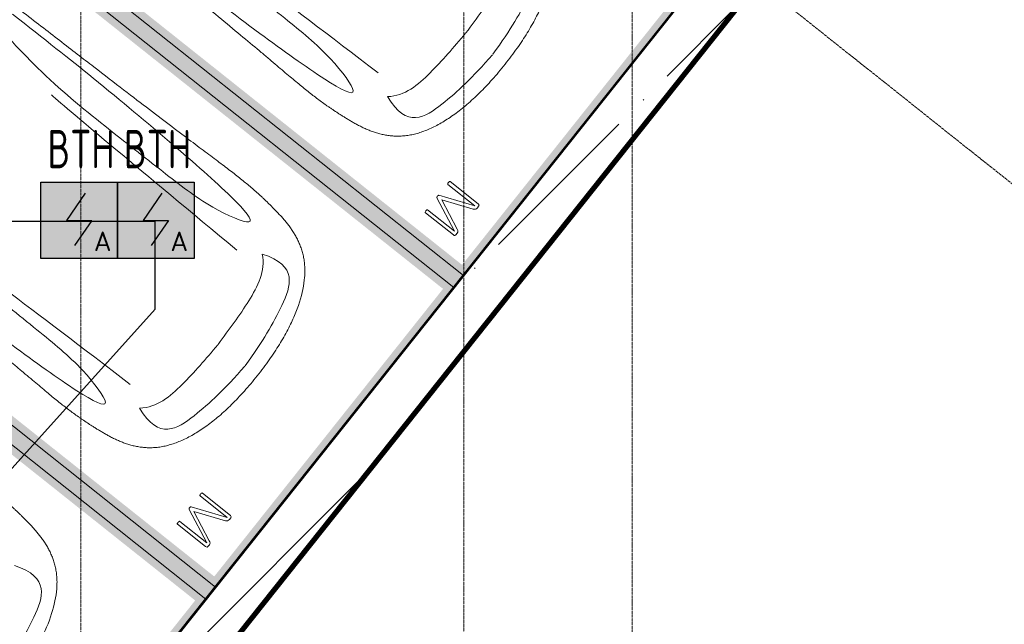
# Model space of a CAD drawing. Header units: millimetres. Extents: x -135639 to 224623, y -383017 to -59102.
# Tile 114 of 256: x 91794 to 98224, y -360792 to -356843. Entities that reach past the tile are written whole.
import ezdxf
from ezdxf.enums import TextEntityAlignment as Align

# ---------------------------------------------------------------- set-up
doc = ezdxf.new("R2010")
doc.units = ezdxf.units.MM
for name, pattern in [('ADSK_Линия сетки', [25, 20, -2.5, 0, -2.5]), ('CONTINOUS', [0]), ('Линия сетки', [25, 20, -2.5, 0, -2.5])]:
    doc.linetypes.add(name, pattern=pattern)
for name, color, linetype, lineweight in [('A-000-M_MASS', 7, 'Continuous', 18), ('A-200-M_WALL', 7, 'Continuous', 18), ('A-200-M_WALL_EXT', 7, 'Continuous', 18), ('A-200-M_WALL_INT', 7, 'Continuous', 18), ('A-200-M_WALL_PAT', 7, 'Continuous', 40), ('C-953-M_PARKING', 7, 'Continuous', 18), ('Z-030-M_GRID', 7, 'Continuous', 9), ('ПС', 7, 'Continuous', 40), ('СС-011-ПОЖ-СИГНАЛИЗАЦИЯ', 1, 'Continuous', 30)]:
    doc.layers.add(name, color=color, linetype=linetype, lineweight=lineweight)
doc.styles.add('1111', font='isocpeur.ttf')

# ---------------------------------------------------------------- blocks, each defined once
blk = doc.blocks.new('A_PAR_Parking - M-V12-B2_-11_400_')
at = {"layer": 'C-953-M_PARKING', "true_color": 0xf7f9fb}
blk.add_hatch(color=7, dxfattribs=at).paths.add_polyline_path([(1300, 2648), (-1300, 2648), (-1300, -2650), (-1200, -2650), (-1200, 2600), (1200, 2600), (1200, -2650), (1300, -2650), (1300, 1908.2)])
at = {"layer": 'A-000-M_MASS', "color": 253, "true_color": 0xaaaaaa}
for points, knots in [([(0, 2003.8), (-45, 2003.7), (-131.8, 2001.4), (-251.9, 1990.7), (-361.8, 1973.6), (-494.8, 1942.4), (-606.8, 1899.6), (-686.2, 1853.3), (-726.1, 1824.5), (-753.4, 1801.8), (-773.8, 1781.9), (-788.8, 1765.5), (-799.4, 1753.1), (-809.5, 1740.4), (-818.9, 1727.5), (-827.7, 1714.4), (-836.1, 1701.2), (-843.9, 1687.9), (-851.2, 1674.4), (-857.9, 1660.8), (-864.3, 1647.2), (-870.2, 1633.6), (-875.7, 1619.8), (-880.7, 1606), (-885.4, 1592.2), (-889.8, 1578.4), (-893.7, 1564.6), (-897.4, 1550.8), (-900.7, 1537.2), (-903.9, 1523.6), (-906.6, 1510.1), (-909.2, 1496.6), (-911.6, 1483.4), (-913.8, 1470.2), (-915.7, 1457.2), (-917.5, 1444.4), (-919.2, 1431.8), (-920.9, 1419.4), (-922.8, 1403.2), (-925.1, 1383.5), (-927.6, 1360.8), (-929.8, 1338.8), (-931.7, 1317.6), (-934, 1290), (-936.3, 1256.7), (-938.2, 1217.6), (-939.4, 1178.6), (-940, 1138.8), (-940, 1097.3), (-939.6, 1053.4), (-938.7, 1006.6), (-937.5, 956.3), (-936, 902.1), (-934.3, 843.5), (-932.5, 780), (-929.8, 688.2), (-926.5, 558.6), (-922.7, 375.9), (-918.9, 163.4), (-914.9, -81.7), (-911.4, -315.4), (-908.5, -521.3), (-906.9, -630.9), (-906.1, -687.4)], [0, 0, 0, 0, 0.02381, 0.047619, 0.071429, 0.095238, 0.142857, 0.166667, 0.178571, 0.190476, 0.202381, 0.208333, 0.214286, 0.220238, 0.22619, 0.232143, 0.238095, 0.244048, 0.25, 0.255952, 0.261905, 0.267857, 0.27381, 0.279762, 0.285714, 0.291667, 0.297619, 0.303571, 0.309524, 0.315476, 0.321429, 0.327381, 0.333333, 0.339286, 0.345238, 0.35119, 0.357143, 0.363095, 0.369048, 0.380952, 0.392857, 0.404762, 0.416667, 0.428571, 0.452381, 0.47619, 0.5, 0.52381, 0.547619, 0.571429, 0.595238, 0.619048, 0.642857, 0.666667, 0.690476, 0.714286, 0.761905, 0.809524, 0.857143, 0.904762, 0.952381, 0.97619, 1, 1, 1, 1]), ([(906.1, -687.4), (906.9, -630.9), (908.5, -521.3), (910.7, -366.9), (912.8, -221.9), (915.6, -40.8), (918.9, 163.4), (922.7, 375.9), (926.5, 558.6), (929.8, 688.2), (932.5, 780), (935, 864.7), (937.7, 958.2), (939.4, 1038.8), (940, 1097.3), (940, 1138.8), (939.4, 1178.6), (938.2, 1217.6), (936.6, 1250.1), (934.9, 1276.7), (932.9, 1303.6), (930.5, 1331.5), (927.6, 1360.8), (925.1, 1383.5), (922.8, 1403.2), (920.9, 1419.4), (919.2, 1431.8), (917.5, 1444.4), (915.7, 1457.2), (913.8, 1470.2), (911.6, 1483.4), (909.2, 1496.6), (906.6, 1510.1), (903.9, 1523.6), (900.7, 1537.2), (897.4, 1550.8), (893.7, 1564.6), (889.8, 1578.4), (885.4, 1592.2), (880.7, 1606), (875.7, 1619.8), (870.2, 1633.6), (864.3, 1647.2), (857.9, 1660.8), (851.2, 1674.4), (843.9, 1687.9), (836.1, 1701.2), (827.7, 1714.4), (818.9, 1727.5), (809.5, 1740.4), (799.4, 1753.1), (788.8, 1765.5), (773.8, 1781.9), (753.4, 1801.8), (726.1, 1824.5), (686.2, 1853.3), (629.5, 1886.4), (550.8, 1921), (461.5, 1950.2), (361.8, 1973.6), (251.9, 1990.7), (131.8, 2001.4), (45, 2003.7), (0, 2003.8)], [0, 0, 0, 0, 0.02381, 0.047619, 0.071429, 0.095238, 0.142857, 0.190476, 0.238095, 0.285714, 0.309524, 0.333333, 0.380952, 0.428571, 0.452381, 0.47619, 0.5, 0.52381, 0.547619, 0.559524, 0.571429, 0.595238, 0.607143, 0.619048, 0.630952, 0.636905, 0.642857, 0.64881, 0.654762, 0.660714, 0.666667, 0.672619, 0.678571, 0.684524, 0.690476, 0.696429, 0.702381, 0.708333, 0.714286, 0.720238, 0.72619, 0.732143, 0.738095, 0.744048, 0.75, 0.755952, 0.761905, 0.767857, 0.77381, 0.779762, 0.785714, 0.791667, 0.797619, 0.809524, 0.821429, 0.833333, 0.857143, 0.880952, 0.904762, 0.928571, 0.952381, 0.97619, 1, 1, 1, 1]), ([(-643, 1534.6), (-731.6, 1765.4), (-468.2, 1854.8), (-203.3, 1891), (-1.9, 1901.6)], [0, 0, 0, 0, 0.867049, 1.684227, 1.684227, 1.684227, 1.684227]), ([(643, 1534.6), (731.6, 1765.4), (468.2, 1854.8), (203.3, 1891), (1.9, 1901.6)], [0, 0, 0, 0, 0.867049, 1.684227, 1.684227, 1.684227, 1.684227]), ([(-643, 1534.6), (-569.6, 1622.1), (-348.5, 1664.3), (-124, 1672.4), (-1.9, 1676.2)], [0, 0, 0, 0, 0.616728, 1.242165, 1.242165, 1.242165, 1.242165]), ([(643, 1534.6), (569.6, 1622.1), (348.5, 1664.3), (124, 1672.4), (1.9, 1676.2)], [0, 0, 0, 0, 0.616728, 1.242165, 1.242165, 1.242165, 1.242165]), ([(-908.3, -1105.9), (-792, -1130), (-753.2, -859.4), (-662.6, -332.1), (-655.4, 196.5), (-660.5, 684.2), (-662.6, 1068.4), (-763.9, 1442.7), (-816.5, 1156.9), (-841.5, 605.2), (-856.7, 17.5), (-856.5, -453.9), (-853.2, -716.7)], [0, 0, 0, 0, 1.013953, 2.476159, 4.172855, 5.704608, 7.082231, 8.244161, 9.589947, 11.154659, 12.917121, 14.362976, 14.362976, 14.362976, 14.362976]), ([(908.3, -1105.9), (792, -1130), (753.2, -859.4), (662.6, -332.1), (655.4, 196.5), (660.5, 684.2), (662.6, 1068.4), (763.9, 1442.7), (816.5, 1156.9), (841.5, 605.2), (856.7, 17.5), (856.5, -453.9), (853.2, -716.7)], [0, 0, 0, 0, 1.013953, 2.476159, 4.172855, 5.704608, 7.082231, 8.244161, 9.589947, 11.154659, 12.917121, 14.362976, 14.362976, 14.362976, 14.362976])]:
    blk.add_open_spline(points, degree=3, knots=knots, dxfattribs=at)
for points in [[(-599.3, -190.1), (-592, -24.4), (-575.2, 588.2), (-560, 1389.4)], [(599.3, -190.1), (592, -24.4), (575.2, 588.2), (560, 1389.4)]]:
    blk.add_open_spline(points, degree=3, dxfattribs=at)
at = {"layer": 'C-953-M_PARKING', "color": 253, "true_color": 0xaaaaaa}
for p, q in [((1250, 2650), (-1250, 2650)), ((-1250, 2650), (-1250, -2650)), ((1250, -2650), (1250, 2650)), ((825.8, 2443.3), (822.1, 2433.8)), ((833.1, 2445.9), (825.8, 2443.3)), ((846, 2445.9), (833.1, 2445.9)), ((854.6, 2444.9), (846, 2445.9)), ((861.1, 2441.8), (854.6, 2444.9)), ((1051.3, 2445.1), (1046.1, 2442.4)), ((1057.5, 2445.9), (1051.3, 2445.1)), ((1071.8, 2445.9), (1057.5, 2445.9)), ((1075.5, 2445.3), (1071.8, 2445.9)), ((1071.8, 2445.9), (1075.5, 2445.3)), ((1079, 2443.3), (1075.5, 2445.3)), ((1075.5, 2445.3), (1079, 2443.3)), ((1081.6, 2439.5), (1079, 2443.3)), ((1079, 2443.3), (1081.6, 2439.5)), ((822.1, 2433.8), (822.1, 2200.1)), ((846.5, 2200.1), (846.5, 2425.3)), ((846.5, 2425.3), (938, 2198.7)), ((865.9, 2436.9), (861.1, 2441.8)), ((869.4, 2430.3), (865.9, 2436.9)), ((950, 2231.9), (869.4, 2430.3)), ((1037.2, 2429.5), (950, 2231.9)), ((959.7, 2198.7), (1058.6, 2425.3)), ((1041.4, 2437.3), (1037.2, 2429.5)), ((1046.1, 2442.4), (1041.4, 2437.3)), ((1058.6, 2425.3), (1058.6, 2200.1)), ((1082.7, 2433.8), (1081.6, 2439.5)), ((1082.7, 2200.1), (1082.7, 2433.8)), ((822.1, 2200.1), (822.6, 2197.9)), ((822.6, 2197.9), (822.1, 2200.1)), ((822.6, 2197.9), (824.5, 2196.4)), ((824.5, 2196.4), (822.6, 2197.9)), ((824.5, 2196.4), (828.2, 2195.4)), ((828.2, 2195.4), (824.5, 2196.4)), ((828.2, 2195.4), (833.8, 2195)), ((833.8, 2195), (839.8, 2195.4)), ((839.8, 2195.4), (843.6, 2196.4)), ((843.6, 2196.4), (839.8, 2195.4)), ((843.6, 2196.4), (845.7, 2197.9)), ((845.7, 2197.9), (843.6, 2196.4)), ((845.7, 2197.9), (846.5, 2200.1)), ((846.5, 2200.1), (845.7, 2197.9)), ((938, 2198.7), (939, 2197.3)), ((939, 2197.3), (938, 2198.7)), ((939, 2197.3), (941, 2196.1)), ((941, 2196.1), (939, 2197.3)), ((941, 2196.1), (944.2, 2195.3)), ((944.2, 2195.3), (941, 2196.1)), ((944.2, 2195.3), (948.9, 2195)), ((948.9, 2195), (944.2, 2195.3)), ((948.9, 2195), (953.2, 2195.3)), ((953.2, 2195.3), (948.9, 2195)), ((953.2, 2195.3), (956.4, 2196.1)), ((956.4, 2196.1), (953.2, 2195.3)), ((956.4, 2196.1), (958.5, 2197.3)), ((958.5, 2197.3), (956.4, 2196.1)), ((958.5, 2197.3), (959.7, 2198.7)), ((959.7, 2198.7), (958.5, 2197.3)), ((1058.6, 2200.1), (1059.2, 2197.9)), ((1059.2, 2197.9), (1058.6, 2200.1)), ((1059.2, 2197.9), (1061.1, 2196.4)), ((1061.1, 2196.4), (1059.2, 2197.9)), ((1061.1, 2196.4), (1064.9, 2195.4)), ((1064.9, 2195.4), (1061.1, 2196.4)), ((1064.9, 2195.4), (1070.4, 2195)), ((1070.4, 2195), (1076.3, 2195.4)), ((1076.3, 2195.4), (1080, 2196.4)), ((1080, 2196.4), (1076.3, 2195.4)), ((1080, 2196.4), (1082.1, 2197.9)), ((1082.1, 2197.9), (1080, 2196.4)), ((1082.1, 2197.9), (1082.7, 2200.1)), ((1082.7, 2200.1), (1082.1, 2197.9))]:
    blk.add_line(p, q, dxfattribs=at)
blk = doc.blocks.new('A_PAR_Parking - M-V18-B2_-11_400_')
at = {"layer": 'C-953-M_PARKING', "true_color": 0xf7f9fb}
blk.add_hatch(color=7, dxfattribs=at).paths.add_polyline_path([(1300, 2648), (-1300, 2648), (-1300, -2650), (-1200, -2650), (-1200, 2600), (1200, 2600), (1200, -2650), (1300, -2650), (1300, -2522), (1248, -2520), (1250, -1518), (1300, -1518), (1300, 2496.4)])
at = {"layer": 'A-000-M_MASS', "color": 253, "true_color": 0xaaaaaa}
for points, knots in [([(0, 2003.8), (-45, 2003.7), (-131.8, 2001.4), (-251.9, 1990.7), (-361.8, 1973.6), (-494.8, 1942.4), (-606.8, 1899.6), (-686.2, 1853.3), (-726.1, 1824.5), (-753.4, 1801.8), (-773.8, 1781.9), (-788.8, 1765.5), (-799.4, 1753.1), (-809.5, 1740.4), (-818.9, 1727.5), (-827.7, 1714.4), (-836.1, 1701.2), (-843.9, 1687.9), (-851.2, 1674.4), (-857.9, 1660.8), (-864.3, 1647.2), (-870.2, 1633.6), (-875.7, 1619.8), (-880.7, 1606), (-885.4, 1592.2), (-889.8, 1578.4), (-893.7, 1564.6), (-897.4, 1550.8), (-900.7, 1537.2), (-903.9, 1523.6), (-906.6, 1510.1), (-909.2, 1496.6), (-911.6, 1483.4), (-913.8, 1470.2), (-915.7, 1457.2), (-917.5, 1444.4), (-919.2, 1431.8), (-920.9, 1419.4), (-922.8, 1403.2), (-925.1, 1383.5), (-927.6, 1360.8), (-929.8, 1338.8), (-931.7, 1317.6), (-934, 1290), (-936.3, 1256.7), (-938.2, 1217.6), (-939.4, 1178.6), (-940, 1138.8), (-940, 1097.3), (-939.6, 1053.4), (-938.7, 1006.6), (-937.5, 956.3), (-936, 902.1), (-934.3, 843.5), (-932.5, 780), (-929.8, 688.2), (-926.5, 558.6), (-922.7, 375.9), (-918.9, 163.4), (-914.9, -81.7), (-911.4, -315.4), (-908.5, -521.3), (-906.9, -630.9), (-906.1, -687.4)], [0, 0, 0, 0, 0.02381, 0.047619, 0.071429, 0.095238, 0.142857, 0.166667, 0.178571, 0.190476, 0.202381, 0.208333, 0.214286, 0.220238, 0.22619, 0.232143, 0.238095, 0.244048, 0.25, 0.255952, 0.261905, 0.267857, 0.27381, 0.279762, 0.285714, 0.291667, 0.297619, 0.303571, 0.309524, 0.315476, 0.321429, 0.327381, 0.333333, 0.339286, 0.345238, 0.35119, 0.357143, 0.363095, 0.369048, 0.380952, 0.392857, 0.404762, 0.416667, 0.428571, 0.452381, 0.47619, 0.5, 0.52381, 0.547619, 0.571429, 0.595238, 0.619048, 0.642857, 0.666667, 0.690476, 0.714286, 0.761905, 0.809524, 0.857143, 0.904762, 0.952381, 0.97619, 1, 1, 1, 1]), ([(-643, 1534.6), (-731.6, 1765.4), (-468.2, 1854.8), (-203.3, 1891), (-1.9, 1901.6)], [0, 0, 0, 0, 0.867049, 1.684227, 1.684227, 1.684227, 1.684227])]:
    blk.add_open_spline(points, degree=3, knots=knots, dxfattribs=at)
at = {"layer": 'C-953-M_PARKING', "color": 253, "true_color": 0xaaaaaa}
for p, q in [((1250, 2650), (-1250, 2650)), ((-1250, 2650), (-1250, -2650))]:
    blk.add_line(p, q, dxfattribs=at)
blk = doc.blocks.new('A_PAR_Parking - M-V19-B2_-11_400_')
at = {"layer": 'C-953-M_PARKING', "true_color": 0xf7f9fb}
blk.add_hatch(color=7, dxfattribs=at).paths.add_polyline_path([(1300, 2648), (-1300, 2648), (-1300, -1518), (-1248, -1520), (-1248, -2522), (-1300, -2522), (-1300, -2650), (-1200, -2650), (-1200, 2600), (1200, 2600), (1200, -2650), (1300, -2650), (1300, 1966.8)])
at = {"layer": 'A-000-M_MASS', "color": 253, "true_color": 0xaaaaaa}
for points, knots in [([(0, 2003.8), (-45, 2003.7), (-131.8, 2001.4), (-251.9, 1990.7), (-361.8, 1973.6), (-494.8, 1942.4), (-606.8, 1899.6), (-686.2, 1853.3), (-726.1, 1824.5), (-753.4, 1801.8), (-773.8, 1781.9), (-788.8, 1765.5), (-799.4, 1753.1), (-809.5, 1740.4), (-818.9, 1727.5), (-827.7, 1714.4), (-836.1, 1701.2), (-843.9, 1687.9), (-851.2, 1674.4), (-857.9, 1660.8), (-864.3, 1647.2), (-870.2, 1633.6), (-875.7, 1619.8), (-880.7, 1606), (-885.4, 1592.2), (-889.8, 1578.4), (-893.7, 1564.6), (-897.4, 1550.8), (-900.7, 1537.2), (-903.9, 1523.6), (-906.6, 1510.1), (-909.2, 1496.6), (-911.6, 1483.4), (-913.8, 1470.2), (-915.7, 1457.2), (-917.5, 1444.4), (-919.2, 1431.8), (-920.9, 1419.4), (-922.8, 1403.2), (-925.1, 1383.5), (-927.6, 1360.8), (-929.8, 1338.8), (-931.7, 1317.6), (-934, 1290), (-936.3, 1256.7), (-938.2, 1217.6), (-939.4, 1178.6), (-940, 1138.8), (-940, 1097.3), (-939.6, 1053.4), (-938.7, 1006.6), (-937.5, 956.3), (-936, 902.1), (-934.3, 843.5), (-932.5, 780), (-929.8, 688.2), (-926.5, 558.6), (-922.7, 375.9), (-918.9, 163.4), (-914.9, -81.7), (-911.4, -315.4), (-908.5, -521.3), (-906.9, -630.9), (-906.1, -687.4)], [0, 0, 0, 0, 0.02381, 0.047619, 0.071429, 0.095238, 0.142857, 0.166667, 0.178571, 0.190476, 0.202381, 0.208333, 0.214286, 0.220238, 0.22619, 0.232143, 0.238095, 0.244048, 0.25, 0.255952, 0.261905, 0.267857, 0.27381, 0.279762, 0.285714, 0.291667, 0.297619, 0.303571, 0.309524, 0.315476, 0.321429, 0.327381, 0.333333, 0.339286, 0.345238, 0.35119, 0.357143, 0.363095, 0.369048, 0.380952, 0.392857, 0.404762, 0.416667, 0.428571, 0.452381, 0.47619, 0.5, 0.52381, 0.547619, 0.571429, 0.595238, 0.619048, 0.642857, 0.666667, 0.690476, 0.714286, 0.761905, 0.809524, 0.857143, 0.904762, 0.952381, 0.97619, 1, 1, 1, 1]), ([(906.1, -687.4), (906.9, -630.9), (908.5, -521.3), (910.7, -366.9), (912.8, -221.9), (915.6, -40.8), (918.9, 163.4), (922.7, 375.9), (926.5, 558.6), (929.8, 688.2), (932.5, 780), (935, 864.7), (937.7, 958.2), (939.4, 1038.8), (940, 1097.3), (940, 1138.8), (939.4, 1178.6), (938.2, 1217.6), (936.6, 1250.1), (934.9, 1276.7), (932.9, 1303.6), (930.5, 1331.5), (927.6, 1360.8), (925.1, 1383.5), (922.8, 1403.2), (920.9, 1419.4), (919.2, 1431.8), (917.5, 1444.4), (915.7, 1457.2), (913.8, 1470.2), (911.6, 1483.4), (909.2, 1496.6), (906.6, 1510.1), (903.9, 1523.6), (900.7, 1537.2), (897.4, 1550.8), (893.7, 1564.6), (889.8, 1578.4), (885.4, 1592.2), (880.7, 1606), (875.7, 1619.8), (870.2, 1633.6), (864.3, 1647.2), (857.9, 1660.8), (851.2, 1674.4), (843.9, 1687.9), (836.1, 1701.2), (827.7, 1714.4), (818.9, 1727.5), (809.5, 1740.4), (799.4, 1753.1), (788.8, 1765.5), (773.8, 1781.9), (753.4, 1801.8), (726.1, 1824.5), (686.2, 1853.3), (629.5, 1886.4), (550.8, 1921), (461.5, 1950.2), (361.8, 1973.6), (251.9, 1990.7), (131.8, 2001.4), (45, 2003.7), (0, 2003.8)], [0, 0, 0, 0, 0.02381, 0.047619, 0.071429, 0.095238, 0.142857, 0.190476, 0.238095, 0.285714, 0.309524, 0.333333, 0.380952, 0.428571, 0.452381, 0.47619, 0.5, 0.52381, 0.547619, 0.559524, 0.571429, 0.595238, 0.607143, 0.619048, 0.630952, 0.636905, 0.642857, 0.64881, 0.654762, 0.660714, 0.666667, 0.672619, 0.678571, 0.684524, 0.690476, 0.696429, 0.702381, 0.708333, 0.714286, 0.720238, 0.72619, 0.732143, 0.738095, 0.744048, 0.75, 0.755952, 0.761905, 0.767857, 0.77381, 0.779762, 0.785714, 0.791667, 0.797619, 0.809524, 0.821429, 0.833333, 0.857143, 0.880952, 0.904762, 0.928571, 0.952381, 0.97619, 1, 1, 1, 1]), ([(-643, 1534.6), (-731.6, 1765.4), (-468.2, 1854.8), (-203.3, 1891), (-1.9, 1901.6)], [0, 0, 0, 0, 0.867049, 1.684227, 1.684227, 1.684227, 1.684227]), ([(643, 1534.6), (731.6, 1765.4), (468.2, 1854.8), (203.3, 1891), (1.9, 1901.6)], [0, 0, 0, 0, 0.867049, 1.684227, 1.684227, 1.684227, 1.684227]), ([(-643, 1534.6), (-569.6, 1622.1), (-348.5, 1664.3), (-124, 1672.4), (-1.9, 1676.2)], [0, 0, 0, 0, 0.616728, 1.242165, 1.242165, 1.242165, 1.242165]), ([(643, 1534.6), (569.6, 1622.1), (348.5, 1664.3), (124, 1672.4), (1.9, 1676.2)], [0, 0, 0, 0, 0.616728, 1.242165, 1.242165, 1.242165, 1.242165]), ([(908.3, -1105.9), (792, -1130), (753.2, -859.4), (662.6, -332.1), (655.4, 196.5), (660.5, 684.2), (662.6, 1068.4), (763.9, 1442.7), (816.5, 1156.9), (841.5, 605.2), (856.7, 17.5), (856.5, -453.9), (853.2, -716.7)], [0, 0, 0, 0, 1.013953, 2.476159, 4.172855, 5.704608, 7.082231, 8.244161, 9.589947, 11.154659, 12.917121, 14.362976, 14.362976, 14.362976, 14.362976])]:
    blk.add_open_spline(points, degree=3, knots=knots, dxfattribs=at)
blk.add_open_spline([(599.3, -190.1), (592, -24.4), (575.2, 588.2), (560, 1389.4)], degree=3, dxfattribs=at)
at = {"layer": 'C-953-M_PARKING', "color": 253, "true_color": 0xaaaaaa}
for p, q in [((1250, 2650), (-1250, 2650)), ((1250, -2650), (1250, 2650)), ((825.8, 2443.3), (822.1, 2433.8)), ((833.1, 2445.9), (825.8, 2443.3)), ((846, 2445.9), (833.1, 2445.9)), ((854.6, 2444.9), (846, 2445.9)), ((861.1, 2441.8), (854.6, 2444.9)), ((1051.3, 2445.1), (1046.1, 2442.4)), ((1057.5, 2445.9), (1051.3, 2445.1)), ((1071.8, 2445.9), (1057.5, 2445.9)), ((1075.5, 2445.3), (1071.8, 2445.9)), ((1071.8, 2445.9), (1075.5, 2445.3)), ((1079, 2443.3), (1075.5, 2445.3)), ((1075.5, 2445.3), (1079, 2443.3)), ((1081.6, 2439.5), (1079, 2443.3)), ((1079, 2443.3), (1081.6, 2439.5)), ((822.1, 2433.8), (822.1, 2200.1)), ((846.5, 2200.1), (846.5, 2425.3)), ((846.5, 2425.3), (938, 2198.7)), ((865.9, 2436.9), (861.1, 2441.8)), ((869.4, 2430.3), (865.9, 2436.9)), ((950, 2231.9), (869.4, 2430.3)), ((1037.2, 2429.5), (950, 2231.9)), ((959.7, 2198.7), (1058.6, 2425.3)), ((1041.4, 2437.3), (1037.2, 2429.5)), ((1046.1, 2442.4), (1041.4, 2437.3)), ((1058.6, 2425.3), (1058.6, 2200.1)), ((1082.7, 2433.8), (1081.6, 2439.5)), ((1082.7, 2200.1), (1082.7, 2433.8)), ((822.1, 2200.1), (822.6, 2197.9)), ((822.6, 2197.9), (822.1, 2200.1)), ((822.6, 2197.9), (824.5, 2196.4)), ((824.5, 2196.4), (822.6, 2197.9)), ((824.5, 2196.4), (828.2, 2195.4)), ((828.2, 2195.4), (824.5, 2196.4)), ((828.2, 2195.4), (833.8, 2195)), ((833.8, 2195), (839.8, 2195.4)), ((839.8, 2195.4), (843.6, 2196.4)), ((843.6, 2196.4), (839.8, 2195.4)), ((843.6, 2196.4), (845.7, 2197.9)), ((845.7, 2197.9), (843.6, 2196.4)), ((845.7, 2197.9), (846.5, 2200.1)), ((846.5, 2200.1), (845.7, 2197.9)), ((938, 2198.7), (939, 2197.3)), ((939, 2197.3), (938, 2198.7)), ((939, 2197.3), (941, 2196.1)), ((941, 2196.1), (939, 2197.3)), ((941, 2196.1), (944.2, 2195.3)), ((944.2, 2195.3), (941, 2196.1)), ((944.2, 2195.3), (948.9, 2195)), ((948.9, 2195), (944.2, 2195.3)), ((948.9, 2195), (953.2, 2195.3)), ((953.2, 2195.3), (948.9, 2195)), ((953.2, 2195.3), (956.4, 2196.1)), ((956.4, 2196.1), (953.2, 2195.3)), ((956.4, 2196.1), (958.5, 2197.3)), ((958.5, 2197.3), (956.4, 2196.1)), ((958.5, 2197.3), (959.7, 2198.7)), ((959.7, 2198.7), (958.5, 2197.3)), ((1058.6, 2200.1), (1059.2, 2197.9)), ((1059.2, 2197.9), (1058.6, 2200.1)), ((1059.2, 2197.9), (1061.1, 2196.4)), ((1061.1, 2196.4), (1059.2, 2197.9)), ((1061.1, 2196.4), (1064.9, 2195.4)), ((1064.9, 2195.4), (1061.1, 2196.4)), ((1064.9, 2195.4), (1070.4, 2195)), ((1070.4, 2195), (1076.3, 2195.4)), ((1076.3, 2195.4), (1080, 2196.4)), ((1080, 2196.4), (1076.3, 2195.4)), ((1080, 2196.4), (1082.1, 2197.9)), ((1082.1, 2197.9), (1080, 2196.4)), ((1082.1, 2197.9), (1082.7, 2200.1)), ((1082.7, 2200.1), (1082.1, 2197.9))]:
    blk.add_line(p, q, dxfattribs=at)
blk = doc.blocks.new('135_SLK_GD_AR_rvt-1-B2_-11_400_')
at = {"layer": 'A-200-M_WALL_INT', "color": 253, "lineweight": 40, "true_color": 0xaaaaaa}
for p, q in [((109569, 11152), (87869.9, -16127.4)), ((87870.1, -16130.4), (109569.9, 11150))]:
    blk.add_line(p, q, dxfattribs=at)
at = {"layer": 'C-953-M_PARKING', "color": 253, "lineweight": 18, "true_color": 0xaaaaaa, "rotation": 231.4999999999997}
for name, p in [('A_PAR_Parking - M-V19-B2_-11_400_', (101951.1, 5828.8)), ('A_PAR_Parking - M-V12-B2_-11_400_', (100332.6, 3794)), ('A_PAR_Parking - M-V18-B2_-11_400_', (98714.1, 1759.2))]:
    blk.add_blockref(name, p, dxfattribs=at)
blk = doc.blocks.new('135_SLK_GD_KR_rvt-1-B2_-11_400_')
at = {"layer": 'A-200-M_WALL_PAT', "lineweight": 9, "true_color": 0xaaaaaa}
h = blk.add_hatch(dxfattribs=at)
h.set_pattern_fill('FP_5', color=253, style=0, pattern_type=2)
h.set_pattern_definition([(45, (0, 0), (-628.618, 628.618), []), (45, (628.6, 0), (-628.618, 628.618), [1111.25, -222.25, 6.706, -215.544])])
h.paths.add_polyline_path([(87897.6, -16577.8), (109953.3, 11150), (109569.9, 11150), (87682.3, -16366.5)])
at = {"layer": 'A-200-M_WALL', "color": 253, "lineweight": 40, "true_color": 0xaaaaaa}
for p, q in [((87897.6, -16581), (109701.2, 10830)), ((87898, -16586.9), (109706.4, 10830)), ((87898.3, -16592.9), (109711.5, 10830))]:
    blk.add_line(p, q, dxfattribs=at)
at = {"layer": 'A-200-M_WALL_EXT', "color": 253, "lineweight": 40, "true_color": 0xaaaaaa}
for p, q in [((109569.9, 11150), (87870.1, -16130.4)), ((109698.7, 10830), (87897.4, -16578)), ((87897.6, -16577.8), (109698.7, 10830)), ((87899.2, -16607.8), (109724.2, 10830))]:
    blk.add_line(p, q, dxfattribs=at)
blk = doc.blocks.new('-2 этаж')
at = {"layer": 'Z-030-M_GRID', "color": 253, "linetype": 'Линия сетки', "true_color": 0xaaaaaa}
for p, q in [((359842.3, -369622.2), (359842.3, -216207.4)), ((362342.3, -369628.3), (362342.3, -216207.4)), ((363442.3, -367082), (363442.3, -216207.4))]:
    blk.add_line(p, q, dxfattribs=at)
at = {"layer": 'Z-030-M_GRID', "color": 254, "linetype": 'ADSK_Линия сетки', "true_color": 0xd4d4d4}
blk.add_line((345955.8, -330244.4), (366689.8, -346737.1), dxfattribs=at)
at = {"lineweight": 5}
for name in ['135_SLK_GD_KR_rvt-1-B2_-11_400_', '135_SLK_GD_AR_rvt-1-B2_-11_400_']:
    blk.add_blockref(name, (259092.3, -349927.3), dxfattribs=at)
blk = doc.blocks.new('*U4706')
at = {"lineweight": 35, "true_color": 0xffffff}
h = blk.add_hatch(color=7, dxfattribs=at)
h.dxf.hatch_style = 1
h.paths.add_polyline_path([(0, 499.6), (0, 0), (499.6, 0), (499.6, 499.6)])
at = {"color": 1, "linetype": 'ByBlock', "lineweight": -2}
for p, q in [((289.5, 426.3), (166.9, 249.8)), ((166.9, 249.8), (332.7, 249.8)), ((332.7, 249.8), (219.3, 86.3))]:
    blk.add_line(p, q, dxfattribs=at)
at = {"color": 1, "linetype": 'ByBlock', "lineweight": -2, "ltscale": 0.1}
blk.add_lwpolyline([(0, 499.6), (499.6, 499.6), (499.6, 0), (0, 0)], close=True, dxfattribs=at)
at = {"color": 1, "linetype": 'ByBlock', "lineweight": -2, "ltscale": 1000, "style": '1111'}
blk.add_text('A', height=128.1, dxfattribs=at).set_placement((403.4, 49.2), align=Align.CENTER)
at = {"color": 0, "linetype": 'ByBlock', "lineweight": -2, "style": '1111'}
blk.add_attdef('INDEX', (-63.3, -234.7), '', height=125, dxfattribs=at)
at = {"color": 0, "linetype": 'ByBlock', "lineweight": -2, "style": '1111', "flags": 1}
for tag, p in [('NAME_DEVICE', (-64.1, -421.2)), ('NUM_POM', (-81.6, -847))]:
    blk.add_attdef(tag, p, '', height=125, dxfattribs=at)
at = {"color": 0, "linetype": 'ByBlock', "lineweight": -2, "style": '1111', "width": 0.7}
blk.add_attdef('NUM_DEVICE', (-64.1, -629.5), '', height=125, dxfattribs=at)

msp = doc.modelspace()

# ---------------------------------------------------------------- linework, layer by layer
at = {"layer": 'СС-011-ПОЖ-СИГНАЛИЗАЦИЯ', "lineweight": 30}
msp.add_lwpolyline([(89187.8, -362613.6), (92679.7, -358734), (92679.7, -358160.5), (91505.2, -358160.5)], dxfattribs=at)

# ---------------------------------------------------------------- block references
at = {"color": 0}
msp.add_blockref('-2 этаж', (-267647.8, -11788.6), dxfattribs=at)
at = {"layer": 'ПС', "color": 7, "linetype": 'CONTINOUS', "lineweight": 30, "ltscale": 100}
ref = msp.add_blockref('*U4706', (91932.7, -358403.8), dxfattribs=dict(at, xscale=1.000736, yscale=1.000736, zscale=1.000736))
ref.add_attrib('NUM_DEVICE', 'BTH', dxfattribs={"layer": '0', "color": 0, "linetype": 'ByBlock', "lineweight": -2, "ltscale": 100, "height": 250.18, "style": '1111', "width": 0.7}).set_placement((92194.5, -357813.3), align=Align.CENTER)
ref = msp.add_blockref('*U4706', (92432.7, -358403.8), dxfattribs=dict(at, xscale=1.000736, yscale=1.000736, zscale=1.000736))
ref.add_attrib('NUM_DEVICE', 'BTH', dxfattribs={"layer": '0', "color": 0, "linetype": 'ByBlock', "lineweight": -2, "ltscale": 100, "height": 250.18, "style": '1111', "width": 0.7}).set_placement((92694.4, -357813.3), align=Align.CENTER)

doc.saveas('drawing.dxf')
